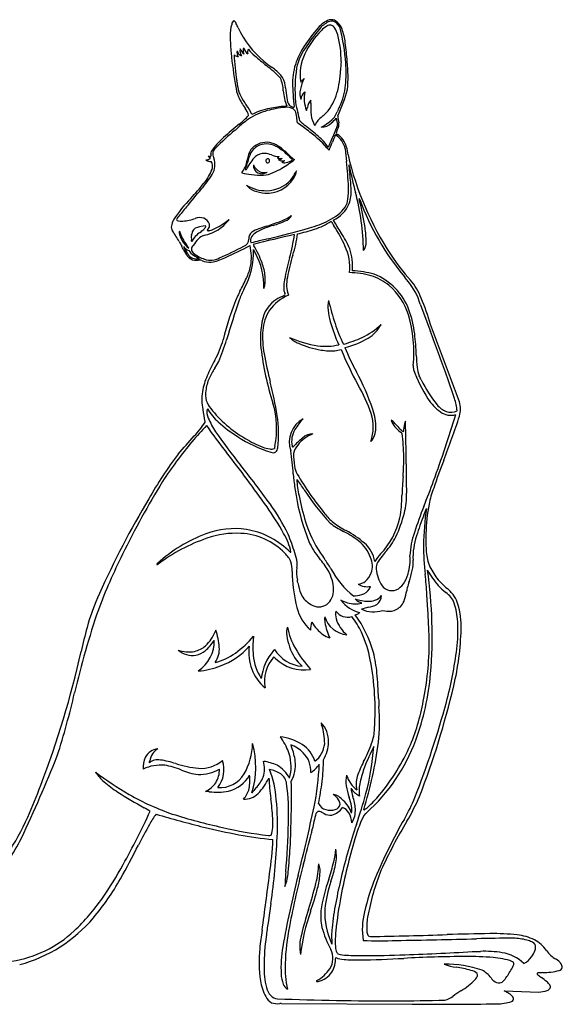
# Model space of a CAD drawing. Extents: x 0.62 to 7.88, y 2.26 to 8.9.
# Tile 2 of 2: x 4.23 to 7.88, y 2.26 to 8.9. Entities that reach past the tile are written whole.
import ezdxf

# ---------------------------------------------------------------- set-up
doc = ezdxf.new("R2010")
doc.units = 0

msp = doc.modelspace()

# ---------------------------------------------------------------- linework, layer by layer
at = {"color": 7, "linetype": 'CONTINUOUS'}
for p, q in [((5.686254, 8.8724), (5.684618, 8.87554)), ((5.717944, 8.658946), (5.72084, 8.656779)), ((5.691662, 8.478313), (5.690022, 8.489576)), ((6.359244, 8.237433), (6.359244, 8.237433)), ((6.371028, 8.25216), (6.371028, 8.25216)), ((5.994039, 7.941596), (5.994737, 7.941735)), ((6.079187, 7.957215), (6.079187, 7.957215)), ((5.779256, 7.377137), (5.779256, 7.377137)), ((5.902779, 7.423462), (5.84066, 7.408858)), ((5.365189, 7.344992), (5.365189, 7.344992)), ((5.437004, 7.289583), (5.437349, 7.289396)), ((6.926624, 6.982303), (6.930624, 6.971629)), ((6.930624, 6.971629), (6.996189, 6.797564)), ((7.190242, 6.322972), (6.995129, 6.84419)), ((6.41309, 6.713382), (6.40945, 6.712262)), ((6.1378, 6.209711), (6.1378, 6.209711)), ((5.48596, 6.164562), (5.48596, 6.164562)), ((6.070737, 5.83824), (6.07521, 5.790081)), ((6.690656, 5.308991), (6.677383, 5.292513)), ((7.109233, 5.064214), (7.117062, 5.057174)), ((6.977945, 4.919799), (6.972055, 5.022206)), ((6.195461, 4.836765), (6.195461, 4.836765)), ((5.803104, 4.742001), (5.802556, 4.73659)), ((6.258507, 4.158468), (6.2619, 4.145655)), ((5.872375, 3.898103), (5.868907, 3.898732)), ((6.517561, 3.663453), (6.511971, 3.66748)), ((6.557368, 3.546004), (6.563805, 3.552091)), ((5.919295, 2.939233), (5.900262, 2.809933)), ((6.187538, 2.887998), (6.186197, 2.884172)), ((7.306957, 2.616517), (7.306957, 2.616517)), ((7.875948, 2.531594), (7.87542, 2.532523)), ((7.492089, 2.3494), (7.726187, 2.342268)), ((7.492089, 2.3494), (7.492089, 2.3494)), ((5.989592, 2.263992), (6.872536, 2.259944))]:
    msp.add_line(p, q, dxfattribs=at)
for centre, radius, start, end in [((6.327822, 8.844015), 0.057199, 57.706167, 104.955819), ((5.895788, 8.799406), 0.250672, 163.75464, 182.270064), ((5.694092, 8.864251), 0.039324, 127.466869, 172.282454), ((5.651704, 8.866872), 0.034037, 14.753959, 57.140914), ((4.525506, 8.272294), 1.3067, 26.03606, 27.338952), ((6.261526, 9.099788), 0.616641, 204.318323, 230.823201), ((7.054335, 8.128685), 1.086668, 138.71678, 146.818168), ((7.39013, 7.891331), 1.484506, 140.397901, 146.62442), ((6.365937, 8.745328), 0.162777, 108.956236, 141.952847), ((6.382462, 8.73047), 0.173249, 116.013225, 141.789596), ((6.38171, 8.713423), 0.167426, 120.426833, 136.72881), ((6.318707, 8.82319), 0.040889, 78.531425, 122.198237), ((6.329508, 8.838979), 0.052507, 68.304566, 116.013225), ((6.313197, 8.822351), 0.043126, 28.83787, 71.562195), ((6.312036, 8.81965), 0.077461, 17.885651, 61.566384), ((6.194156, 8.749737), 0.182534, 15.694818, 30.781671), ((6.289653, 8.798065), 0.11669, 19.65231, 53.914952), ((5.177876, 8.523469), 1.249539, 3.893841, 14.837064), ((6.009433, 8.697995), 0.414241, 6.677741, 19.65231), ((6.831378, 8.796106), 1.186084, 180.320216, 185.755361), ((6.649664, 8.434714), 0.553906, 134.735827, 154.736813), ((5.772053, 8.63113), 0.620984, 358.737377, 375.694818), ((5.767263, 8.689393), 0.056734, 165.512476, 215.089246), ((5.606613, 8.638506), 0.124146, 27.89669, 31.616005), ((5.576681, 8.725756), 0.16048, 350.329908, 355.010093), ((5.187258, 8.507779), 0.58596, 20.059834, 20.375877), ((5.802493, 8.727128), 0.067374, 195.817292, 236.207934), ((5.792305, 8.683018), 0.029759, 140.214552, 203.531988), ((5.917364, 8.799724), 0.177258, 213.433141, 232.853113), ((6.597292, 8.427559), 0.540579, 146.818168, 159.548137), ((6.447349, 8.500831), 0.362034, 145.094682, 167.911186), ((4.707715, 8.501139), 1.730583, 3.908915, 8.139613), ((8.834987, 8.998048), 3.199845, 185.755361, 189.747381), ((5.62903, 8.590451), 0.085743, 54.980072, 59.735907), ((6.876158, 8.698497), 1.204394, 181.617145, 189.989374), ((5.714214, 8.712016), 0.062697, 234.980072, 255.721191), ((5.745142, 8.67942), 0.054272, 167.661336, 211.260972), ((5.737364, 8.70101), 0.04633, 192.455819, 245.218479), ((5.80948, 8.742724), 0.103946, 206.34744, 226.102539), ((5.778878, 8.686795), 0.045605, 164.739414, 204.584253), ((7.899909, 11.048354), 3.1746, 228.835767, 230.714339), ((6.416569, 8.534906), 0.300476, 153.045222, 190.40205), ((6.846101, 9.817141), 1.542018, 230.823201, 233.416019), ((5.39544, 7.940916), 0.816871, 43.932652, 52.758254), ((5.738427, 8.300559), 0.336257, 42.243404, 55.876987), ((6.462906, 8.477675), 0.397152, 159.548137, 180.332507), ((7.092525, 8.42536), 1.010571, 171.389962, 184.549385), ((7.792067, 8.486557), 1.40529, 174.655671, 177.027402), ((5.494318, 8.545008), 0.932365, 354.728727, 363.893841), ((5.368759, 8.511799), 1.070903, 355.638254, 365.751266), ((5.73994, 8.406863), 0.263796, 3.026804, 22.466664), ((5.878327, 8.439912), 0.139305, 7.173608, 38.493696), ((6.432887, 8.363687), 0.321964, 153.986152, 167.758352), ((6.191758, 8.441389), 0.079737, 127.205905, 145.192989), ((5.792696, 8.571292), 0.59609, 343.808242, 358.860056), ((5.98847, 8.495825), 0.309667, 187.333167, 201.802639), ((5.928437, 8.490734), 0.237101, 183.002904, 214.268824), ((5.569797, 8.40108), 0.450269, 5.109165, 7.173608), ((6.922063, 8.521984), 0.907392, 185.109165, 189.390958), ((7.296337, 8.482512), 1.230597, 180.332507, 187.835415), ((6.038464, 8.555411), 0.111383, 317.842191, 322.043563), ((6.006079, 8.497792), 0.418431, 334.017546, 354.728727), ((6.333089, 8.690068), 0.703729, 206.069008, 213.317715), ((6.284233, 8.435643), 0.281258, 183.026804, 204.299649), ((6.123222, 8.379482), 0.09655, 183.299372, 216.455561), ((6.232814, 8.402001), 0.118421, 165.348086, 199.276346), ((6.201419, 8.353399), 0.080948, 130.604365, 173.254325), ((6.367958, 8.369246), 0.223916, 168.246977, 201.150878), ((6.033337, 8.501417), 0.34551, 318.587121, 343.808242), ((5.255324, 8.763623), 1.227351, 335.372258, 344.244315), ((7.239994, 9.340286), 1.799709, 213.108864, 214.400526), ((5.647154, 8.223329), 0.126532, 14.889642, 39.330163), ((5.533874, 8.150655), 0.280692, 23.239176, 38.007658), ((5.974752, 7.925272), 0.382703, 99.495063, 118.559568), ((6.099734, 7.507099), 0.807152, 96.015227, 104.727041), ((6.132678, 7.176658), 1.147567, 95.89021, 101.106434), ((6.009825, 8.405552), 0.087534, 273.331279, 281.91178), ((6.027151, 8.229804), 0.080898, 45.499205, 98.531397), ((6.112769, 8.427127), 0.124678, 237.382984, 246.686372), ((6.074872, 8.336848), 0.026787, 244.704786, 267.01356), ((6.073817, 8.313661), 0.003581, 264.533854, 377.652371), ((6.569713, 8.418303), 0.490057, 188.578626, 196.962986), ((5.993155, 8.35282), 0.178016, 338.802086, 345.768711), ((6.257058, 8.295846), 0.092301, 137.910579, 171.770905), ((6.77484, 8.318929), 0.586746, 178.128416, 185.955659), ((4.484016, 8.361367), 1.70455, 359.217619, 359.877207), ((6.733055, 8.133755), 0.394649, 152.745983, 158.301897), ((5.473859, 8.514042), 0.392471, 306.147289, 318.861456), ((6.000326, 7.885291), 0.416114, 104.727041, 124.007343), ((5.957444, 8.234766), 0.13697, 3.584182, 22.645728), ((5.118272, 8.110879), 0.984821, 5.486254, 7.729198), ((5.215404, 8.023358), 0.920721, 12.199383, 15.882497), ((6.361771, 8.275837), 0.171436, 185.955659, 210.813097), ((6.373668, 8.105694), 0.179168, 127.108758, 152.645389), ((6.062056, 8.528144), 0.403893, 299.200643, 315.262719), ((5.994957, 8.575128), 0.424106, 309.648892, 314.545332), ((6.176552, 8.382434), 0.233242, 310.474144, 321.561387), ((6.166072, 8.354936), 0.213974, 328.727893, 339.403536), ((7.146396, 8.371907), 0.798556, 189.694629, 192.92773), ((6.758734, 8.276679), 0.38848, 183.618694, 190.627449), ((7.388145, 6.15828), 2.643601, 129.534981, 132.545586), ((6.149656, 7.699756), 0.653743, 125.762229, 134.322818), ((5.046359, 6.707493), 1.830248, 51.625157, 54.906835), ((6.297415, 8.392791), 0.252456, 223.842807, 235.401244), ((5.101897, 6.822186), 1.721705, 48.576289, 52.329514), ((6.256229, 8.27755), 0.102011, 271.61418, 314.673476), ((6.315882, 8.192567), 0.052203, 332.580637, 360.753441), ((6.104017, 8.259574), 0.283427, 336.25218, 342.921977), ((6.328825, 8.193923), 0.049359, 339.130752, 373.010808), ((5.958867, 7.699387), 0.541872, 131.388213, 144.824929), ((6.583013, 7.035251), 1.439685, 128.886755, 136.050027), ((5.435736, 8.45776), 0.38782, 308.886755, 311.534134), ((5.686043, 7.483247), 0.825204, 40.677646, 53.00702), ((6.059914, 7.890443), 0.287074, 31.118514, 50.887034), ((7.97973, 7.362055), 1.805669, 155.004314, 157.988523), ((7.577971, 7.586977), 1.335841, 156.226463, 158.536131), ((5.429556, 8.550987), 1.008038, 335.004314, 337.702833), ((6.265794, 7.993179), 0.15984, 13.147677, 55.867797), ((6.464583, 8.100937), 0.110494, 156.25218, 161.498155), ((6.372303, 8.138808), 0.012814, 192.653139, 254.798351), ((6.305918, 8.022542), 0.121521, 34.080383, 58.759246), ((5.883958, 7.947534), 0.113948, 110.669988, 152.715658), ((5.886277, 7.94553), 0.128229, 108.224746, 141.884971), ((5.891116, 7.928559), 0.134229, 56.401354, 110.669988), ((5.888965, 7.937365), 0.136826, 54.220257, 108.224746), ((5.755164, 7.695194), 0.404152, 42.236177, 58.65576), ((5.691462, 7.63204), 0.500335, 44.543512, 56.314767), ((5.089378, 8.565447), 1.3382, 335.998341, 338.536131), ((6.215166, 7.972341), 0.225008, 4.413478, 31.718146), ((5.515076, 7.989145), 0.019792, 196.872211, 253.481786), ((5.511481, 8.007769), 0.028797, 237.800039, 270.174862), ((5.487828, 7.926346), 0.048867, 60.8927, 63.739695), ((5.510361, 7.984384), 0.005546, 282.586295, 346.947331), ((5.536537, 8.003013), 0.022292, 157.491824, 199.279069), ((5.494057, 7.988805), 0.022505, 346.528267, 377.715678), ((5.56697, 7.961949), 0.055416, 157.044602, 157.526573), ((5.607386, 7.999887), 0.079651, 175.301592, 203.109759), ((5.58462, 7.989134), 0.059195, 130.067044, 163.030658), ((6.0865, 7.724227), 0.37168, 136.806765, 152.506643), ((5.941534, 7.928571), 0.183352, 148.387379, 171.732709), ((6.017476, 7.887684), 0.26017, 154.48088, 167.908381), ((5.870178, 7.917028), 0.082348, 85.153788, 131.57902), ((5.862186, 7.822772), 0.176943, 69.822144, 85.153788), ((5.982453, 8.150037), 0.171721, 249.822144, 267.734299), ((5.952942, 7.995103), 0.028171, 293.049937, 323.762312), ((6.141259, 8.063824), 0.123362, 220.932078, 239.790362), ((7.47297, 8.074339), 1.05248, 182.439772, 187.128957), ((8.445093, 8.450606), 2.057875, 192.943681, 213.53293), ((5.573816, 7.64419), 0.322736, 105.254772, 106.535663), ((5.517427, 8.0114), 0.067832, 238.476465, 268.746645), ((5.486018, 7.986251), 0.030831, 275.364149, 326.070631), ((5.498999, 7.923808), 0.026043, 18.613397, 49.412428), ((5.464442, 7.913373), 0.062133, 339.700119, 377.560835), ((5.415555, 7.923378), 0.126911, 328.798493, 380.886566), ((5.596246, 7.974924), 0.165056, 320.196403, 353.04418), ((5.460448, 8.007015), 0.309495, 339.140288, 347.908381), ((5.852937, 7.914895), 0.050789, 171.018806, 244.758533), ((5.882702, 7.95057), 0.08461, 199.143347, 244.565513), ((5.899306, 7.9498), 0.013349, 98.84569, 188.433101), ((5.899439, 7.948333), 0.013347, 182.109922, 271.707521), ((5.897648, 7.949646), 0.01335, 2.116612, 91.696383), ((5.897786, 7.948181), 0.013347, 278.837909, 368.437271), ((5.981144, 7.994085), 0.030251, 235.41294, 297.266807), ((5.98083, 7.93009), 0.027073, 95.793829, 109.742084), ((5.995734, 7.995601), 0.046697, 239.002755, 291.731305), ((5.978311, 7.975805), 0.018781, 269.345907, 332.718069), ((5.503133, 8.727621), 0.961959, 300.621609, 306.786475), ((6.012078, 7.970676), 0.034221, 238.187252, 286.313855), ((5.992074, 7.967566), 0.025968, 275.886001, 323.779738), ((6.011725, 8.026718), 0.089442, 276.397363, 307.366304), ((6.146048, 8.050076), 0.123798, 222.236177, 229.719253), ((4.444288, 7.695542), 1.999798, 2.143472, 7.128957), ((6.454508, 7.918162), 0.010274, 152.212861, 197.85264), ((7.82606, 8.050167), 1.387928, 185.588248, 188.023974), ((6.438543, 7.916621), 0.009346, 356.848201, 402.633302), ((8.97308, 8.404635), 2.572027, 190.949228, 195.066516), ((4.737027, 8.365368), 0.936639, 319.801408, 327.174434), ((5.228641, 8.000598), 0.313551, 319.716747, 339.700119), ((5.799168, 8.094704), 0.237945, 251.343162, 267.406835), ((5.752974, 7.89318), 0.004917, 132.412796, 229.469155), ((5.746918, 7.899645), 0.010596, 285.665119, 338.79197), ((5.875255, 8.549958), 0.698377, 262.855959, 269.61513), ((5.859529, 7.925886), 0.063553, 243.608071, 302.782278), ((5.872987, 7.952315), 0.082564, 251.188786, 284.701497), ((5.851031, 8.044876), 0.194264, 275.770756, 295.561796), ((5.69728, 8.399619), 0.580804, 294.144625, 300.621609), ((5.783219, 8.033313), 0.343956, 321.887069, 332.120165), ((5.980242, 7.898782), 0.113983, 322.693447, 351.796268), ((6.415142, 7.689634), 0.375422, 149.084342, 150.854976), ((5.406598, 7.709101), 1.055456, 2.509329, 8.023974), ((4.040992, 8.944601), 1.830541, 316.997896, 321.21164), ((5.885832, 7.989968), 0.242258, 237.644732, 271.345321), ((5.834814, 7.838965), 0.095187, 214.303045, 253.410017), ((5.894812, 7.938596), 0.207043, 265.557092, 328.266862), ((5.886156, 7.976156), 0.228442, 271.345321, 317.226162), ((-1.369163, 13.321357), 8.800786, 319.77806, 320.815309), ((5.899296, 7.996301), 0.264922, 249.757834, 265.557092), ((5.960116, 7.752277), 0.482909, 352.655821, 362.143472), ((6.235752, 7.739805), 0.225823, 339.741845, 363.937172), ((4.969134, 7.326798), 1.574456, 0.626308, 15.066516), ((6.015982, 7.066524), 0.895114, 135.301468, 147.198438), ((17.248638, -2.424129), 15.582463, 139.77806, 140.114393), ((6.237867, 7.751854), 0.228329, 296.688217, 336.720228), ((6.318467, 7.701786), 0.121119, 328.083671, 354.67567), ((6.520983, 7.691697), 0.006944, 151.88639, 222.547689), ((6.483121, 7.675347), 0.037313, 18.920888, 31.727586), ((4.624177, 7.200576), 1.953228, 8.802707, 14.420489), ((8.218237, 8.323864), 1.815052, 200.526073, 219.746476), ((5.86954, 7.851682), 0.33061, 290.002456, 304.925901), ((5.995572, 7.61084), 0.070097, 287.713846, 334.459333), ((6.171415, 7.831364), 0.316094, 295.553696, 322.228674), ((5.29391, 7.502432), 0.046007, 170.616793, 214.851373), ((5.367182, 7.490324), 0.120272, 149.462063, 170.616793), ((5.291209, 7.552721), 0.00753, 169.415326, 244.888009), ((5.314831, 7.545874), 0.032096, 135.843645, 165.142862), ((5.315116, 7.627429), 0.085913, 251.611347, 277.882895), ((5.275704, 7.982499), 0.443138, 276.63407, 287.555539), ((5.441035, 7.47793), 0.087968, 73.071862, 111.099371), ((5.480303, 7.350582), 0.159058, 91.237398, 110.380651), ((5.444679, 7.502678), 0.06334, 17.487907, 69.705186), ((5.476748, 7.50562), 0.003985, 332.511097, 448.277962), ((5.47994, 7.512747), 0.026702, 313.027152, 379.618019), ((5.366378, 7.869923), 0.416314, 293.394621, 310.659536), ((5.386876, 7.739761), 0.312002, 307.414003, 323.485202), ((5.998373, 7.091616), 0.430442, 104.760246, 118.832483), ((6.094438, 6.958143), 0.578134, 105.925055, 118.016686), ((5.367579, 9.13332), 1.706962, 287.775966, 291.119739), ((5.717712, 8.228702), 0.747153, 286.97202, 293.605477), ((5.982181, 8.195169), 0.72607, 285.740701, 296.642202), ((6.055861, 7.966527), 0.503873, 288.349729, 302.43318), ((6.456077, 7.596201), 0.141119, 202.916872, 217.237505), ((7.4599, 8.176958), 1.284141, 209.334328, 213.655522), ((5.590757, 7.004083), 0.907597, 24.168226, 33.939254), ((4.589545, 7.011948), 0.812308, 28.861451, 34.851373), ((5.345354, 7.463858), 0.044299, 165.049934, 203.403513), ((5.618651, 7.580437), 0.333128, 198.399941, 217.257769), ((5.476763, 7.507811), 0.182741, 199.682722, 212.39209), ((5.47583, 7.433107), 0.093094, 170.862963, 191.070223), ((4.854228, 7.573632), 0.54441, 346.645846, 347.384501), ((5.434298, 7.451696), 0.048897, 101.068908, 176.443485), ((5.532747, 7.328506), 0.165152, 123.362906, 152.838639), ((5.490199, 7.370231), 0.079106, 107.678634, 139.03925), ((5.311102, 7.655274), 0.229722, 304.713695, 312.670485), ((5.401206, 7.754505), 0.315663, 281.877578, 303.71951), ((5.389187, 7.560377), 0.107246, 316.362605, 328.148032), ((5.526965, 7.46794), 0.038329, 138.721508, 159.831024), ((5.4969, 7.484052), 0.006584, 206.0896, 305.840673), ((5.478885, 7.60987), 0.132967, 279.466994, 293.394621), ((5.830829, 7.422962), 0.060784, 131.19962, 181.563573), ((5.866058, 7.387361), 0.091939, 118.016686, 147.714024), ((8.115957, -1.616822), 9.294714, 102.661205, 104.427943), ((3.891269, 15.613593), 8.43353, 283.798817, 285.740701), ((4.765757, 7.646533), 1.327284, 344.635147, 351.566622), ((5.365226, 7.543205), 0.738774, 341.865451, 353.263634), ((5.853992, 8.57515), 1.1451, 282.349455, 288.349729), ((5.948773, 7.151423), 0.542289, 22.132905, 35.364738), ((5.973841, 7.409581), 0.587477, 359.429578, 368.802707), ((7.403491, 8.56286), 2.400731, 208.861451, 209.700926), ((4.864654, 7.114679), 0.522096, 26.746629, 29.700926), ((5.454159, 7.481334), 0.149821, 208.469788, 234.26646), ((5.537497, 7.451519), 0.220899, 201.033571, 214.153704), ((5.386846, 7.406598), 0.065302, 211.750137, 250.630935), ((4.660315, 6.885909), 0.850541, 33.853283, 35.412392), ((5.416573, 7.353993), 0.032709, 130.752266, 235.933518), ((5.048332, 7.369807), 0.339192, 5.768089, 7.696161), ((5.762197, 7.116215), 0.451229, 137.322818, 144.417894), ((4.501701, 9.698734), 2.632672, 294.00787, 297.982423), ((3.755135, 11.386862), 4.491654, 294.380733, 296.784776), ((5.721404, 7.419975), 0.048682, 288.626215, 361.563573), ((5.427812, 7.298533), 0.360127, 350.579331, 372.60725), ((5.829397, 7.41353), 0.047036, 150.810249, 202.033039), ((7.377741, 0.785902), 6.798983, 103.066111, 103.541207), ((5.845593, 7.404234), 0.049521, 203.165297, 214.114662), ((5.22068, 7.026198), 0.68091, 20.174369, 30.957503), ((6.121423, 7.232324), 0.330124, 353.507462, 385.735358), ((6.478046, 7.396019), 0.083599, 321.52668, 365.293581), ((5.537761, 7.44542), 0.227966, 204.842362, 218.009399), ((5.111469, 7.143151), 0.305197, 35.253037, 37.160025), ((5.410791, 7.347848), 0.057655, 209.672063, 250.658645), ((5.449059, 7.3978), 0.099111, 212.196373, 239.320268), ((5.534362, 7.48686), 0.210035, 229.605911, 252.925837), ((5.644613, 7.681322), 0.443351, 236.279419, 242.07789), ((5.311669, 7.327583), 0.49072, 330.637028, 362.841556), ((7.095967, 8.003312), 1.448872, 206.717549, 207.674612), ((5.410279, 7.102698), 0.462495, 358.215532, 389.491799), ((7.395903, 6.912958), 1.387596, 163.232558, 169.588926), ((6.115634, 7.240004), 0.35487, 354.839701, 379.033441), ((7.999737, 8.155463), 1.523599, 213.53293, 221.573222), ((5.413267, 7.348122), 0.069961, 218.009399, 263.074961), ((5.421365, 7.368535), 0.080737, 248.439725, 281.418603), ((5.414713, 7.4075), 0.129207, 265.614235, 276.023444), ((5.438092, 7.227091), 0.052836, 72.988346, 100.712502), ((5.502307, 7.367653), 0.102392, 241.563727, 278.765227), ((5.514255, 7.400171), 0.121422, 249.984051, 298.846086), ((5.48441, 7.528008), 0.263688, 277.298784, 298.265582), ((5.410713, 7.324854), 0.382007, 333.988224, 347.102418), ((5.505816, 7.130963), 0.377137, 6.028335, 20.174369), ((7.792284, 6.814885), 1.811427, 164.635147, 169.426271), ((6.45085, 6.702758), 0.49224, 73.00428, 90.165353), ((6.432578, 6.522642), 0.686415, 74.443306, 86.952975), ((6.489222, 6.828303), 0.360961, 50.916341, 73.00428), ((6.464644, 6.802235), 0.410837, 20.284798, 68.282076), ((3.895189, 8.006689), 2.043696, 332.697649, 335.442703), ((5.679815, 7.149338), 0.202171, 342.426246, 366.028335), ((6.31926, 7.089855), 0.312958, 169.426271, 179.79698), ((6.241218, 7.113954), 0.215878, 166.674893, 199.447006), ((6.443297, 6.788334), 0.42107, 16.856676, 49.494217), ((2.714737, 3.876411), 5.261088, 38.313562, 38.66467), ((6.515409, 6.861384), 0.428625, 16.386091, 40.209894), ((6.561646, 6.879868), 0.398705, 21.027936, 41.573222), ((7.37552, 6.315417), 1.82833, 156.623178, 166.485481), ((6.403195, 6.71208), 0.778734, 152.697649, 155.026888), ((6.375163, 6.762732), 0.713714, 152.980945, 159.800796), ((6.149945, 6.769002), 0.295264, 112.352238, 144.3298), ((5.933549, 7.155404), 0.135921, 293.787898, 305.960273), ((6.071218, 7.087635), 0.064999, 177.064166, 209.423938), ((6.004, 7.051743), 0.011318, 325.834649, 380.478928), ((14.604729, 4.040442), 9.381492, 161.551937, 163.260416), ((6.069119, 6.83714), 0.210033, 112.609347, 166.556828), ((6.465051, 6.965456), 0.161735, 165.445607, 188.356505), ((8.34321, 7.502114), 2.09429, 193.700187, 198.104544), ((5.533493, 6.442566), 1.515811, 15.364379, 22.511886), ((6.143938, 6.787886), 0.279624, 146.756391, 176.41658), ((6.826282, 7.0039), 0.524918, 186.777631, 195.25057), ((6.008418, 6.656567), 0.875473, 354.194121, 376.856676), ((6.187765, 6.699898), 0.706024, 6.671364, 20.284798), ((6.426382, 6.751743), 0.57736, 166.556828, 186.542713), ((7.279817, 7.127552), 0.995006, 195.25057, 204.922669), ((7.135355, 7.090161), 0.81838, 196.969262, 207.501057), ((6.326695, 7.196042), 0.485199, 295.410895, 313.747342), ((6.467391, 6.943342), 0.217983, 299.590971, 333.340525), ((6.521088, 6.764268), 0.657512, 176.41658, 190.195977), ((5.12026, 6.575036), 1.780806, 2.054778, 6.671364), ((-10.699148, 0.132315), 18.909005, 19.693073, 20.639735), ((5.058508, 6.886033), 0.558033, 329.819353, 345.114745), ((4.247023, 7.155704), 1.434558, 337.01525, 343.260416), ((6.177089, 6.892558), 0.188313, 225.489976, 247.783768), ((6.340675, 7.395885), 0.702805, 245.127555, 261.493378), ((6.349293, 7.258992), 0.593022, 245.766912, 261.239196), ((6.284642, 7.128612), 0.430477, 263.607524, 282.452833), ((6.176879, 7.550651), 0.869951, 285.754874, 294.301503), ((6.293431, 7.225382), 0.54927, 283.014802, 300.842663), ((7.738552, 6.902237), 1.898132, 186.542713, 198.038126), ((8.621914, 7.142114), 2.792047, 190.195977, 194.202911), ((6.344389, 7.22717), 0.560824, 261.239196, 266.091292), ((6.327498, 6.897602), 0.23094, 264.698296, 286.595642), ((8.397967, 7.487235), 2.162337, 202.026492, 208.973882), ((8.320085, 7.500521), 2.068292, 203.064849, 208.111441), ((6.972616, 5.857779), 1.615208, 152.42418, 156.610642), ((4.43596, 7.22925), 1.29708, 328.424655, 330.752999), ((8.244455, 6.687126), 1.3454, 182.054778, 185.60838), ((6.163058, 6.167757), 0.730144, 148.424655, 154.526097), ((4.904673, 5.675985), 1.803914, 19.300486, 28.111441), ((6.940177, 6.560151), 0.061283, 172.635373, 196.951264), ((7.775138, 6.857004), 0.947384, 199.402358, 212.728854), ((7.069006, 6.566322), 0.163858, 183.737203, 203.971751), ((5.946842, 6.301444), 0.497599, 156.610642, 169.509437), ((5.729775, 6.37418), 0.250202, 154.526097, 174.234388), ((3.374866, 5.814123), 2.620446, 9.147653, 14.202911), ((0.542607, 3.089734), 7.231195, 27.890347, 28.13626), ((7.708647, 6.840021), 0.857601, 205.386416, 218.73337), ((3.313828, 5.147776), 4.025513, 17.317847, 19.693073), ((5.874259, 6.339349), 0.420017, 172.792654, 189.25082), ((5.657198, 6.372409), 0.1784, 171.325563, 192.819289), ((5.555244, 5.887138), 1.099932, 18.950951, 30.160746), ((5.666876, 6.399999), 0.195532, 200.092677, 218.438458), ((5.376511, 6.14604), 0.582104, 347.843904, 376.819982), ((7.258265, 6.52481), 0.332965, 212.728854, 234.132375), ((6.897706, 6.245943), 0.277817, 3.418302, 21.12269), ((7.021955, 6.273218), 0.175488, 344.946965, 376.470181), ((6.308072, 6.392619), 0.856923, 188.103322, 193.622359), ((5.571692, 6.251986), 0.083418, 162.909866, 206.749889), ((5.822858, 6.473356), 0.385029, 210.74872, 227.925735), ((6.165734, 6.795934), 0.832418, 218.438458, 239.719984), ((6.311507, 6.152777), 0.298446, 340.963163, 377.868641), ((6.25634, 6.149345), 0.371756, 359.37299, 379.300486), ((7.159325, 6.404384), 0.156566, 220.154671, 248.495408), ((7.132446, 6.35079), 0.118225, 234.132375, 287.054498), ((7.133722, 6.352361), 0.098893, 251.248817, 294.688878), ((4.93065, 6.540345), 0.650395, 316.557155, 327.023313), ((5.41691, 6.175289), 0.060371, 10.54406, 14.883353), ((5.965234, 6.408163), 0.506541, 202.48512, 214.389792), ((6.18089, 6.869956), 0.919331, 227.925735, 238.105343), ((5.206109, 6.109003), 0.765613, 352.877539, 369.147653), ((6.221627, 6.052276), 0.178361, 118.033337, 199.644276), ((6.393796, 5.953723), 0.362028, 135.000888, 149.720008), ((6.727468, 6.180782), 0.018322, 30.580668, 79.621095), ((6.885407, 6.257188), 0.165293, 200.68419, 236.145524), ((6.138654, 5.584915), 0.855441, 42.592151, 45.028413), ((6.926356, 6.152153), 0.108217, 157.177298, 179.130931), ((-0.619293, 5.935262), 7.450403, 359.761914, 361.991153), ((-1.63963, 8.955815), 9.21665, 339.91744, 342.84806), ((1.05264, 8.256998), 6.465517, 338.903063, 341.707162), ((9.144646, 2.778362), 4.985211, 137.215011, 138.914373), ((7.282871, 7.344925), 2.149918, 213.30029, 219.338555), ((8.590741, 8.205198), 3.688148, 214.389792, 218.759205), ((6.218105, 6.056306), 0.158581, 149.720008, 191.249047), ((6.489721, 6.146791), 0.138361, 318.677502, 359.37299), ((7.394667, 6.739561), 0.850659, 222.592151, 225.370428), ((6.314339, 5.517549), 0.769596, 50.334896, 51.509449), ((6.814829, 6.144348), 0.020472, 209.788539, 263.707975), ((6.728334, 6.155157), 0.089827, 339.705196, 359.130931), ((7.790537, 4.070659), 3.116438, 140.46146, 146.610343), ((-0.343595, 11.12208), 7.636258, 317.583184, 318.809531), ((6.175252, 6.816331), 0.871142, 236.556483, 252.970645), ((6.109977, 6.659653), 0.686923, 238.004269, 249.077408), ((6.426993, 5.711916), 0.470872, 128.691074, 137.302546), ((6.284521, 5.888795), 0.232715, 110.439548, 142.123983), ((6.20191, 6.00567), 0.101197, 89.239707, 133.196132), ((5.340692, 5.941719), 1.474512, 0.461615, 6.552285), ((-1.406517, 0.477806), 8.925828, 35.131062, 38.073307), ((5.944159, 6.225931), 0.222584, 249.077408, 261.644958), ((5.922289, 6.060943), 0.056219, 259.263764, 291.617247), ((5.934013, 6.012064), 0.031864, 244.165646, 363.615832), ((7.549833, 5.737728), 1.629518, 169.900991, 170.42857), ((4.123931, 5.700286), 1.951687, 4.053314, 8.605438), ((6.068017, 6.025359), 0.005446, 179.869182, 309.743407), ((5.452345, 6.611214), 0.855279, 316.379086, 317.302546), ((6.200589, 5.945535), 0.1318, 139.191378, 166.656454), ((7.722876, 4.167299), 3.025579, 143.398722, 150.232083), ((6.724249, 5.986093), 0.65198, 180.891112, 188.460123), ((5.174858, 5.940383), 1.64035, 355.802559, 360.461615), ((10.940177, 4.442323), 4.132366, 158.903063, 161.68625), ((0.846794, 1.987978), 6.24274, 35.743689, 38.759205), ((6.244799, 5.91478), 0.167257, 188.460123, 207.81449), ((11.866794, 5.883378), 5.035792, 179.761914, 181.994676), ((10.702841, 2.435093), 6.452517, 148.716322, 153.689772), ((7.943922, 6.001182), 1.880598, 186.445164, 189.497119), ((5.588997, 5.381183), 0.656275, 32.117454, 39.742402), ((6.750588, 5.836431), 0.657931, 183.107548, 192.902367), ((8.051561, 6.995488), 2.272342, 210.659663, 218.885179), ((10.979251, 5.514395), 4.179653, 175.802559, 177.56659), ((0.794694, 8.065819), 6.624734, 338.311482, 339.91744), ((7.352963, 6.488466), 1.426428, 212.117454, 223.543136), ((7.525039, 5.53412), 0.548363, 157.858471, 169.507341), ((10.457017, 2.46548), 6.245013, 149.133032, 155.752301), ((7.562271, 5.937336), 1.493643, 189.497119, 201.826794), ((7.824304, 6.028813), 1.748276, 191.190546, 197.121236), ((5.883285, 5.697595), 0.9201, 350.211089, 359.642605), ((6.360224, 5.691596), 0.474117, 345.65405, 361.994676), ((4.202552, 4.42447), 2.067417, 29.292428, 35.131062), ((4.769216, 4.811062), 1.41002, 26.051387, 35.743689), ((9.394098, 4.645697), 2.629832, 158.311482, 162.383582), ((8.720811, 5.336126), 1.772165, 171.277566, 179.365503), ((1.509511, 7.747174), 5.864899, 338.090298, 338.575466), ((8.288587, 5.392706), 1.324896, 169.507341, 178.167788), ((6.925683, 5.751997), 0.807985, 197.121236, 213.731545), ((6.569756, 5.789447), 0.361891, 217.528423, 230.707719), ((6.276336, 5.660359), 0.527303, 316.561199, 346.935198), ((5.924458, 5.803044), 0.923908, 335.029061, 345.65405), ((8.569802, 4.907567), 1.745034, 158.090298, 162.936349), ((5.67646, 4.916061), 0.552183, 81.829328, 110.723127), ((5.662251, 4.924467), 0.546095, 46.934617, 80.228115), ((6.676377, 5.979092), 0.593059, 232.94465, 243.194581), ((6.778145, 6.106793), 0.740526, 233.780161, 241.730988), ((6.132049, 4.901758), 0.613979, 51.714662, 63.194581), ((6.100355, 4.846369), 0.690582, 49.373672, 61.730988), ((5.846003, 4.467928), 1.031316, 110.723127, 132.091636), ((5.896123, 4.232118), 1.240223, 109.212424, 126.482062), ((5.687924, 4.829566), 0.607538, 87.183744, 109.212424), ((5.696119, 4.99615), 0.440753, 44.085817, 87.183744), ((5.69327, 5.242758), 0.367285, 10.550039, 31.742724), ((4.201139, 4.694053), 1.977046, 18.005701, 21.863863), ((6.607409, 5.572927), 0.472042, 203.858487, 220.279489), ((6.346663, 5.182236), 0.260906, 20.662217, 50.546304), ((6.322947, 5.637678), 0.493198, 318.207176, 332.900567), ((7.367271, 5.266304), 0.510702, 159.925698, 177.798207), ((7.358729, 5.269297), 0.481225, 161.797691, 181.731581), ((8.069663, 5.399709), 1.105859, 178.167788, 183.910496), ((6.196119, 5.495662), 0.235748, 226.934617, 231.7465), ((6.412158, 5.209817), 0.211713, 10.105335, 49.373672), ((8.419109, 5.339467), 1.470444, 179.365503, 186.998248), ((7.281785, 5.335466), 0.315605, 182.028979, 200.831946), ((8.621293, 3.464321), 4.130416, 153.689772, 159.345514), ((5.904296, 5.18176), 0.162493, 22.358074, 48.148637), ((6.052285, 5.310533), 0.002127, 179.963045, 345.665704), ((5.809231, 5.207195), 0.289233, 6.744226, 19.802453), ((5.568665, 4.718291), 0.873171, 32.375738, 38.995684), ((7.522293, 6.150361), 1.525367, 213.731545, 215.518336), ((5.378612, 4.620252), 1.108376, 31.410487, 35.518336), ((6.478243, 5.216426), 0.126552, 338.067579, 387.21348), ((6.873601, 5.094787), 0.295253, 136.561199, 148.97501), ((6.712086, 5.196898), 0.084476, 142.690138, 170.809667), ((7.137865, 4.921589), 0.591294, 141.148113, 146.481973), ((6.552511, 5.255153), 0.305986, 342.347288, 365.771773), ((6.648292, 5.237336), 0.230093, 347.063399, 364.341855), ((5.157734, 5.226076), 0.007783, 112.99654, 180.49073), ((5.151202, 5.235987), 0.010056, 262.855552, 318.403939), ((5.848905, 5.185467), 0.213718, 358.482099, 375.775675), ((6.297769, 5.171283), 0.206092, 170.51634, 194.285503), ((5.960728, 5.230583), 0.136146, 349.271914, 364.456415), ((6.05586, 5.045217), 0.287054, 2.264821, 29.334458), ((6.821657, 5.454549), 0.55944, 207.307117, 232.139787), ((6.876237, 5.219262), 0.247702, 182.052527, 209.757713), ((6.016981, 5.38235), 0.877844, 341.978099, 347.063399), ((3.946962, 4.747632), 3.060188, 355.172123, 368.294528), ((7.507534, 5.48059), 0.606968, 208.701055, 220.742245), ((7.380719, 5.392645), 0.428795, 203.272202, 217.247629), ((7.528022, 5.228092), 1.466269, 181.887173, 183.137813), ((7.02744, 5.182076), 0.964098, 182.035549, 194.722299), ((5.150028, 4.932321), 0.966504, 10.202408, 11.222954), ((6.505731, 5.171803), 0.077135, 271.045811, 311.56106), ((6.470451, 5.216047), 0.133678, 310.294935, 339.465858), ((6.618042, 5.228127), 0.235419, 325.781238, 343.778819), ((4.83161, 4.899089), 2.143982, 3.291991, 6.998248), ((7.500429, 5.530645), 0.608763, 220.769531, 230.013429), ((6.390429, 5.144049), 0.292006, 187.979329, 203.657537), ((6.223531, 5.051849), 0.119252, 307.557826, 362.264821), ((6.569681, 5.19175), 0.115472, 237.206105, 280.787178), ((6.504709, 5.112605), 0.093126, 296.580999, 338.396836), ((6.735714, 5.133534), 0.083291, 206.538734, 290.712459), ((6.717219, 5.160679), 0.11548, 294.535076, 325.781238), ((6.424441, 5.114719), 0.416085, 342.510512, 350.982107), ((8.163596, 4.807466), 1.350085, 168.831655, 169.672524), ((7.889638, 4.773096), 1.091429, 161.978099, 164.271083), ((7.319352, 5.328948), 0.365507, 221.984668, 233.046988), ((6.985078, 4.902299), 0.203485, 16.115297, 49.562304), ((6.208622, 4.379037), 1.585555, 155.752301, 164.57935), ((6.267569, 5.097256), 0.160824, 205.952389, 240.98648), ((6.503774, 5.206191), 0.246687, 243.009916, 254.185872), ((6.379683, 4.975003), 0.016629, 34.857706, 43.133119), ((6.571337, 5.119641), 0.223491, 217.203686, 256.61685), ((6.680012, 3.749945), 1.278926, 98.618584, 99.074199), ((6.468676, 5.211577), 0.198128, 275.700946, 293.090684), ((6.577447, 5.235149), 0.256897, 249.728318, 269.309371), ((6.541009, 5.03565), 0.066968, 218.27929, 245.410723), ((6.576198, 5.131589), 0.15333, 269.309371, 287.159982), ((6.596849, 5.064711), 0.083336, 287.159982, 325.236703), ((6.591895, 5.017052), 0.073416, 305.904712, 360.111012), ((6.706404, 5.025874), 0.120456, 320.446264, 342.510512), ((7.022326, 4.919812), 0.140268, 19.191478, 56.559536), ((10.242741, 3.049626), 5.796839, 161.16344, 166.929225), ((6.390312, 5.008885), 0.303925, 193.66851, 227.787313), ((6.242379, 5.035797), 0.095178, 236.298132, 304.451798), ((6.491958, 5.137115), 0.177162, 251.773637, 283.087244), ((6.44436, 4.824446), 0.1653, 57.95144, 65.410723), ((6.617396, 4.710654), 0.23039, 100.117479, 112.15387), ((6.61229, 5.111163), 0.204215, 246.3953, 286.98317), ((6.553277, 5.099361), 0.163618, 278.309969, 299.944762), ((6.713312, 5.086671), 0.175756, 256.384914, 276.099292), ((6.71828, 5.016065), 0.105053, 277.496688, 320.446264), ((-1.841019, 4.412537), 8.833541, 2.060167, 3.291991), ((6.727842, 4.817311), 0.452082, 2.938293, 19.191478), ((6.645816, 4.804278), 0.556623, 358.469183, 376.115297), ((6.388192, 4.858668), 0.106593, 171.639568, 192.569547), ((6.445007, 4.921051), 0.168913, 196.114796, 265.698726), ((6.477182, 4.891953), 0.121244, 170.689768, 195.16126), ((6.437296, 4.96959), 0.098633, 216.034225, 286.350989), ((6.555365, 4.913138), 0.202246, 195.16126, 232.533186), ((6.08644, 4.567956), 0.487441, 24.439271, 39.035438), ((6.481934, 4.934504), 0.048309, 277.738856, 310.875745), ((5.83493, 4.414347), 0.806306, 15.768516, 35.855472), ((6.87277, 4.391455), 0.62097, 124.661555, 125.344061), ((7.872341, 3.920127), 3.311404, 164.57935, 167.440102), ((5.767933, 4.68409), 0.240867, 155.608273, 157.398845), ((5.043217, 4.623915), 0.529965, 4.839805, 17.532038), ((6.139204, 4.765725), 0.114255, 160.247461, 189.868799), ((6.455132, 4.877302), 0.429701, 189.776158, 210.435931), ((6.391918, 4.774776), 0.206005, 162.487611, 177.494579), ((6.482769, 5.019544), 0.34052, 212.463605, 222.203748), ((6.380941, 4.915283), 0.19525, 219.612424, 250.888692), ((6.641611, 4.890194), 0.361622, 188.703722, 206.1543), ((5.323936, 4.839604), 1.878975, 346.689185, 358.469183), ((6.122997, 4.786265), 1.057723, 352.976319, 362.938293), ((5.293972, 4.711705), 0.244242, 303.587066, 361.014518), ((5.274077, 4.884185), 0.313088, 310.116455, 327.514341), ((5.298179, 4.87122), 0.264842, 313.02496, 339.08093), ((5.299067, 5.166959), 0.659274, 305.289513, 319.865482), ((6.382398, 4.665409), 0.584195, 173.001474, 184.917139), ((6.363773, 4.791038), 0.34011, 187.585263, 200.860496), ((5.767401, 4.42297), 0.837879, 10.985225, 24.439271), ((4.98707, 4.703024), 1.999925, 349.099849, 360.775556), ((5.370838, 4.800647), 0.163748, 281.888323, 311.287413), ((5.425886, 4.652554), 0.146292, 323.425331, 366.308093), ((5.419042, 4.987832), 0.473401, 289.88474, 318.552453), ((6.077524, 4.629729), 0.306918, 171.617513, 230.191002), ((4.248582, 5.927347), 2.120016, 322.783471, 323.074533), ((6.151692, 4.78445), 0.245966, 212.113982, 265.026738), ((6.338369, 4.76649), 0.307944, 198.274653, 227.510965), ((6.845093, 5.106419), 0.881989, 210.435931, 221.792452), ((4.583491, 4.975939), 2.608869, 344.934559, 352.976319), ((-1.658842, 6.043596), 6.45346, 339.070044, 347.440102), ((5.391816, 4.762979), 0.150561, 229.495486, 278.531973), ((5.364856, 4.857106), 0.220304, 251.245333, 280.385589), ((5.381929, 4.756181), 0.145705, 282.777038, 310.116455), ((5.438292, 4.970249), 0.41828, 284.549614, 305.289513), ((6.145163, 4.645), 0.346083, 184.917139, 213.042519), ((6.18868, 4.423852), 0.3352, 138.696563, 174.446018), ((6.115067, 4.441349), 0.238791, 137.801044, 191.446671), ((5.930818, 4.579305), 0.023615, 36.44735, 71.869082), ((6.142722, 4.791635), 0.276653, 225.789696, 279.317557), ((5.707697, 4.407579), 0.931013, 5.379207, 14.041267), ((5.397937, 4.993227), 0.485986, 273.674999, 292.008714), ((4.864038, 4.247616), 1.758104, 355.826091, 370.985225), ((3.650227, 4.213844), 2.997585, 2.079168, 5.379207), ((5.282459, 4.634833), 1.719936, 339.781075, 355.172123), ((1.549011, 5.732711), 5.758111, 338.91678, 346.689185), ((-0.766528, 5.605644), 5.505251, 342.342202, 346.929225), ((11.591705, 4.502154), 4.949125, 182.079168, 182.712005), ((5.484915, 4.575411), 1.487258, 337.645933, 350.300695), ((5.238043, 4.16691), 1.413698, 354.320128, 364.099848), ((1.147742, 5.900752), 6.166909, 338.640427, 344.934559), ((6.12941, 4.033714), 0.179526, 358.441173, 404.019929), ((5.886457, 4.02052), 0.395748, 359.524815, 378.433177), ((6.329206, 4.119658), 0.288273, 339.332912, 359.999214), ((6.74368, 4.537711), 0.895453, 211.866493, 212.954417), ((5.924295, 3.672887), 0.396475, 58.536506, 81.457388), ((5.34551, 4.032615), 0.450902, 330.950277, 358.169534), ((5.227301, 3.860833), 0.590249, 342.74526, 375.463935), ((5.661648, 3.821404), 0.402328, 18.353423, 34.729278), ((5.969107, 3.784546), 0.240512, 45.794894, 69.457632), ((6.699317, 4.238058), 0.684977, 199.468296, 200.738416), ((5.716232, 3.854752), 0.370285, 6.80041, 22.341288), ((6.020714, 3.837874), 0.205456, 17.230113, 57.456574), ((6.111484, 4.034005), 0.171528, 307.941695, 354.39018), ((6.062376, 4.035538), 0.246585, 329.158924, 358.441173), ((5.543719, 4.415953), 1.127785, 332.573352, 339.332912), ((3.829593, 4.40196), 2.840069, 342.987039, 352.413293), ((7.809603, 3.384629), 1.344669, 152.87813, 159.336977), ((4.990409, 4.106469), 1.626032, 344.82793, 356.162461), ((5.753802, 4.461236), 1.21764, 311.699454, 339.781075), ((5.552727, 4.583306), 1.427928, 320.328983, 336.317973), ((-4.313933, 7.44142), 9.466339, 334.599377, 338.263889), ((5.202852, 3.860064), 0.144925, 153.795924, 185.256173), ((5.161395, 3.885226), 0.096713, 92.466511, 156.326), ((5.207933, 3.889468), 0.10538, 118.758713, 173.50101), ((5.757099, 3.862729), 0.29886, 344.815966, 376.595725), ((6.016809, 3.83359), 0.172097, 356.391056, 405.794894), ((5.178533, 3.585113), 0.287877, 85.042259, 114.634974), ((5.157701, 3.818522), 0.090522, 79.236609, 129.524515), ((4.174107, 4.117998), 0.954038, 346.071195, 346.877229), ((5.089677, 3.30913), 0.604318, 71.777993, 81.921071), ((5.144916, 3.447205), 0.428717, 66.414991, 82.157793), ((5.486316, 4.513955), 0.664116, 251.777993, 265.292247), ((5.450044, 4.073501), 0.222171, 265.292247, 310.248415), ((5.400872, 3.843389), 0.202002, 323.104156, 377.439532), ((5.695109, 3.846891), 0.181365, 342.399728, 376.608855), ((5.833345, 3.604362), 0.296323, 64.47151, 82.43126), ((5.861856, 3.69125), 0.205963, 26.904874, 61.210141), ((5.849177, 3.8755), 0.235868, 331.756372, 365.619837), ((6.097762, 3.970701), 0.173586, 301.539871, 328.460129), ((4.524733, 3.943953), 1.722165, 348.158076, 357.868452), ((5.337836, 3.897373), 0.936329, 351.659643, 360.719114), ((7.187526, 3.562915), 0.72418, 152.573352, 161.195694), ((7.261572, 3.591309), 0.75896, 159.336977, 167.196536), ((4.956465, 3.959898), 0.256534, 211.406259, 230.929531), ((6.009751, 5.494884), 2.098341, 232.677134, 240.141747), ((5.469049, 4.189647), 0.381396, 246.414991, 263.897513), ((5.438925, 4.073494), 0.263287, 267.731556, 300.56429), ((5.412774, 3.840073), 0.160175, 327.247855, 362.402826), ((5.577179, 3.910927), 0.189388, 265.53005, 329.100903), ((5.580987, 3.913119), 0.222347, 283.540715, 330.972148), ((5.555286, 3.767965), 0.223249, 346.268255, 369.608595), ((5.638357, 3.894149), 0.251302, 315.733976, 336.028784), ((5.551699, 3.955011), 0.392357, 315.963128, 334.463603), ((7.882446, 3.906136), 1.980373, 183.481607, 187.492522), ((5.87223, 3.631149), 0.215681, 58.051671, 79.973316), ((5.287105, 3.593975), 0.670826, 4.089156, 21.840246), ((5.931674, 3.736677), 0.094837, 7.298933, 54.786418), ((6.587742, 3.763865), 0.163141, 165.312365, 190.740138), ((6.616839, 3.862742), 0.195555, 197.103668, 233.015923), ((6.647335, 3.746856), 0.153531, 161.195694, 195.226964), ((-0.224299, 5.494938), 4.917576, 336.354317, 339.070044), ((5.376339, 4.442105), 0.895814, 229.518801, 236.95571), ((5.396106, 3.864399), 0.187702, 296.311002, 323.753261), ((4.361454, 3.535557), 1.677884, 358.190578, 367.298933), ((-0.315187, 3.647857), 6.373208, 357.01208, 361.043138), ((4.481907, 3.96038), 1.793411, 348.862825, 353.634874), ((7.025503, 3.846898), 0.608708, 190.740138, 198.329757), ((6.738767, 3.702524), 0.22463, 165.306724, 190.016622), ((6.398618, 6.013615), 2.770567, 236.95571, 241.204642), ((5.815797, 5.157018), 1.708762, 240.141747, 250.822999), ((5.469725, 3.442292), 0.254031, 82.172904, 87.83899), ((5.56037, 4.052509), 0.362907, 261.11526, 281.55218), ((5.638919, 3.741333), 0.135818, 314.339382, 348.80799), ((5.743156, 3.769886), 0.126036, 265.762558, 315.963128), ((6.602814, 3.041024), 1.036697, 139.176615, 141.544451), ((6.31049, 3.548692), 0.130036, 41.518643, 76.933215), ((6.243957, 3.543914), 0.162731, 35.863749, 53.877027), ((5.920769, 3.480906), 0.555075, 11.994386, 18.329757), ((6.524363, 3.747171), 0.070649, 205.161267, 235.201929), ((6.680842, 3.733458), 0.221028, 184.235627, 198.738872), ((6.136959, 3.548952), 0.353299, 4.658018, 18.738872), ((6.800721, 4.068312), 0.494007, 230.130978, 234.231921), ((3.236313, 4.582129), 3.443477, 341.206192, 344.82793), ((6.075394, 4.149826), 0.748895, 311.628029, 320.328983), ((5.73864, 4.133362), 1.2479, 329.998185, 337.441897), ((5.621268, 4.221033), 1.415715, 329.192967, 336.714542), ((3.775786, 3.36603), 2.161652, 3.956564, 7.492522), ((4.043923, 3.471099), 1.919904, 357.475194, 365.101295), ((-4.467674, 5.829433), 10.910115, 345.663915, 348.158076), ((6.305983, 3.641547), 0.070093, 203.170761, 256.345369), ((6.295298, 3.663769), 0.132335, 285.534246, 324.682393), ((6.34503, 3.614441), 0.041348, 281.771574, 353.611774), ((6.334719, 3.60837), 0.051423, 1.638401, 36.909756), ((6.375613, 3.514953), 0.077424, 27.665324, 69.06412), ((6.268319, 3.485059), 0.204741, 18.186151, 47.037272), ((6.374662, 3.574283), 0.091734, 343.975784, 373.860997), ((6.422665, 3.759071), 0.226126, 304.879258, 311.628029), ((2.895173, 4.129111), 1.512199, 325.470641, 336.354317), ((-1.075095, 6.47596), 6.833681, 331.374871, 334.759932), ((3.814573, 1.312354), 2.594053, 60.138438, 61.204642), ((5.387111, 3.334948), 0.317706, 139.328084, 154.210221), ((6.958279, 9.582917), 6.306855, 253.301979, 256.315235), ((6.468919, 7.424107), 4.066599, 252.624357, 257.556304), ((7.131733, 3.277221), 0.94717, 163.539666, 170.028299), ((6.243841, 3.539558), 0.021334, 91.730432, 163.539666), ((6.232177, 3.494712), 0.067083, 57.042438, 80.544712), ((6.444544, 3.87796), 0.371261, 241.724115, 243.456707), ((6.318416, 3.615844), 0.080525, 240.396282, 278.802668), ((6.320589, 3.678359), 0.109451, 253.463276, 287.479865), ((6.333945, 3.478754), 0.13175, 2.008262, 33.202872), ((6.326594, 3.568051), 0.16278, 328.653502, 363.378142), ((6.708088, 3.424014), 0.193903, 141.013857, 161.078753), ((6.547462, 3.575388), 0.004867, 244.629197, 338.018389), ((10.503352, 0.516549), 6.158448, 151.308569, 152.776935), ((6.628837, 8.22993), 4.914338, 256.315235, 259.139726), ((5.59714, 3.483366), 0.336653, 347.988268, 365.423351), ((-0.738643, 3.696674), 6.780525, 355.396428, 358.190578), ((10.167291, 2.223467), 3.877844, 161.206192, 166.70417), ((7.74196, 3.001425), 1.31053, 158.257578, 163.432261), ((9.723072, 1.832781), 3.35301, 149.998185, 157.583963), ((9.917062, 1.65951), 3.585809, 149.192967, 155.224089), ((6.146718, 5.725738), 2.339262, 256.298914, 264.026102), ((6.110469, 5.527995), 2.163128, 259.139726, 265.312926), ((5.909375, 3.429753), 0.03118, 258.68701, 290.590401), ((5.905693, 3.415379), 0.020832, 314.674377, 354.283064), ((-5.330466, 6.251358), 11.867799, 345.142111, 346.167334), ((5.068303, 3.664027), 1.152311, 347.46434, 348.852027), ((3.292164, 3.829679), 1.046281, 324.946285, 334.599377), ((-1.574939, 6.730095), 7.424381, 330.785033, 332.776935), ((3.700117, 3.475205), 2.235973, 351.363922, 357.357069), ((1.56277, 3.580505), 4.403469, 351.62631, 357.475194), ((10.284362, 2.24506), 3.963057, 163.432261, 169.208159), ((3.302495, 3.459027), 2.750601, 353.589452, 357.01208), ((5.968284, 3.321087), 0.388573, 345.125959, 357.630015), ((6.100024, 3.254838), 0.261363, 348.178146, 371.069246), ((2.720551, 4.404346), 2.509503, 325.277692, 331.374871), ((12.083214, 1.631638), 6.148252, 165.142111, 169.197173), ((5.631053, 3.22701), 0.611539, 345.638608, 358.0613), ((6.114419, 3.155638), 0.137504, 351.775016, 381.628686), ((4.050087, 3.83055), 2.373272, 342.164438, 345.125959), ((5.46701, 3.387334), 0.908095, 340.703906, 348.178146), ((-27.75788, 7.438993), 33.942038, 352.075751, 352.722624), ((12.072689, 1.602252), 6.161871, 165.663915, 170.234143), ((7.925553, 2.999025), 1.911713, 175.396428, 178.313907), ((5.725793, 3.169384), 0.310595, 338.445437, 356.776192), ((5.635061, 3.193468), 0.618129, 345.942103, 354.662348), ((8.133463, 2.573057), 1.585666, 158.188536, 170.071237), ((3.442217, 3.924381), 1.676, 319.81842, 330.785033), ((3.243522, 3.838309), 3.076086, 342.223356, 345.638608), ((7.308985, 2.746642), 1.06152, 160.347359, 172.2441), ((7.071268, 2.825654), 0.791648, 160.703906, 174.403423), ((10.494169, 2.146222), 4.213725, 166.70417, 169.071848), ((7.969818, 2.555994), 1.45645, 157.583963, 166.977587), ((4.636875, 3.443416), 1.647132, 340.293452, 345.942103), ((3.655121, 3.756681), 1.372449, 313.135413, 325.277692), ((8.216436, 2.586005), 1.893924, 169.071848, 174.288202), ((9.190664, 2.453533), 2.849667, 169.208159, 173.910989), ((7.464644, 2.43605), 1.35471, 160.683386, 173.258562), ((8.319332, 2.210927), 2.254225, 162.223356, 166.732997), ((6.602953, 2.854538), 0.347581, 174.161262, 192.59722), ((6.750474, 2.874251), 0.467957, 176.495251, 206.374606), ((7.010779, 2.765621), 0.474988, 165.546038, 189.122693), ((3.970022, 3.478643), 0.985159, 285.058857, 319.81842), ((11.661254, 1.961927), 5.82307, 171.62631, 172.54461), ((6.961563, 2.778193), 0.395947, 170.071237, 183.708686), ((4.053772, 3.331201), 0.789392, 278.64895, 313.135413), ((13.206751, 1.737009), 7.417527, 172.075751, 173.033789), ((7.685124, 2.470844), 1.670813, 169.197173, 177.775436), ((6.400406, 2.649196), 0.286268, 163.969931, 190.897196), ((6.953195, 2.966002), 0.714436, 195.196017, 208.132219), ((6.909164, 2.71676), 0.580129, 174.288202, 184.983258), ((7.00888, 2.686275), 0.655504, 173.910989, 182.967217), ((6.635296, 2.757044), 0.068996, 183.708686, 207.175327), ((6.588656, 2.732656), 0.01637, 205.792896, 269.630778), ((5.963618, 36.760512), 34.049961, 271.051632, 271.927653), ((7.546261, -10.262745), 12.999922, 90.660972, 91.927653), ((7.414492, 1.159038), 1.577378, 83.954708, 90.660972), ((7.543168, 2.374074), 0.355547, 64.438652, 83.954708), ((7.535873, 2.501776), 1.662517, 172.54461, 179.363488), ((6.656182, 5.193788), 2.506087, 267.384005, 272.476532), ((5.261628, 84.815433), 82.139142, 271.048359, 271.426516), ((7.683652, -12.444661), 15.151105, 90.48742, 91.426516), ((7.535596, 2.255545), 0.450759, 76.070785, 87.563081), ((7.596934, 2.502858), 0.195953, 65.097361, 76.070785), ((7.663844, 2.640663), 0.042869, 30.61141, 68.659205), ((7.589947, 2.493299), 0.227996, 34.654786, 62.115354), ((7.648519, 2.642601), 0.05588, 337.453093, 380.85248), ((6.748787, 2.550057), 0.908939, 174.534143, 188.310458), ((6.8491, 2.501317), 0.861475, 170.234143, 182.520823), ((6.212039, 2.569725), 0.126008, 326.198445, 388.132219), ((6.498436, 2.659816), 0.144374, 182.967217, 196.847537), ((6.389966, 2.625263), 0.030589, 193.788272, 233.845176), ((6.429083, 2.766586), 0.175587, 251.000497, 270.166054), ((6.53534, 4.439221), 1.851244, 266.725341, 270.21371), ((6.510518, 11.093879), 8.505948, 270.21371, 272.112132), ((5.961173, 25.989194), 23.411389, 272.112132, 273.295415), ((7.302339, 5.461941), 2.845428, 270.092988, 270.599482), ((7.361421, 1.884913), 0.732343, 80.711178, 92.293814), ((7.435864, 2.340065), 0.271144, 45.833561, 80.711178), ((7.558569, 2.675081), 0.151476, 320.909584, 339.152891), ((7.940918, 2.735913), 0.198669, 214.654786, 240.317598), ((6.70601, 2.508878), 0.69096, 177.775436, 192.330941), ((6.156119, 2.573746), 0.200218, 330.738724, 360.242408), ((6.416143, 2.710866), 0.148819, 246.304182, 268.763006), ((6.497969, 3.694585), 1.135692, 265.70578, 270.96095), ((6.381802, 10.620249), 8.062331, 270.96095, 273.082078), ((7.292839, -6.299571), 8.881999, 90.405789, 93.082078), ((7.104357, 1.791812), 0.738044, 71.035141, 91.22057), ((7.202982, 2.824258), 0.315984, 248.784789, 263.748627), ((7.244017, 0.593801), 1.988454, 84.966271, 90.405789), ((7.385216, 2.078846), 0.496855, 71.23736, 86.160275), ((6.588125, 3.047742), 1.101195, 327.416455, 331.796865), ((7.53851, 2.530109), 0.020266, 352.085174, 431.23736), ((7.562828, 2.657056), 0.137271, 296.828782, 325.633208), ((7.809509, 2.495087), 0.075801, 29.595879, 64.167003), ((7.838119, 2.504831), 0.046339, 4.450462, 35.278076), ((6.417915, 2.502828), 0.544734, 178.167748, 193.907464), ((6.198273, 2.472664), 0.210017, 182.520823, 201.273839), ((6.108805, 2.638838), 0.250241, 299.034678, 326.198445), ((6.210225, 2.557727), 0.14572, 280.668881, 325.828832), ((7.054533, 1.741062), 0.7775, 74.030492, 81.565608), ((7.255907, 2.411865), 0.07771, 44.594785, 80.716972), ((7.295169, 2.457448), 0.018411, 337.52963, 389.178571), ((7.241514, 2.312131), 0.20521, 37.736448, 59.969623), ((7.722518, 2.465759), 0.007431, 156.583974, 252.769498), ((7.726822, 2.44925), 0.022416, 88.0933, 119.749631), ((7.936942, 2.71523), 0.335788, 229.825047, 234.759534), ((7.825517, 1.151675), 1.323608, 93.158922, 94.243867), ((7.745237, 2.952386), 0.47917, 270.877947, 284.158205), ((7.859023, 2.513304), 0.025761, 277.626935, 349.086989), ((6.167866, 2.465202), 0.321853, 188.310458, 208.556293), ((6.07188, 2.423452), 0.074381, 201.273839, 236.651289), ((6.229757, 2.416379), 0.003701, 82.237506, 212.441774), ((6.231723, 2.430075), 0.016486, 252.018169, 289.412931), ((6.941374, 2.780615), 0.501944, 301.045294, 315.105887), ((7.235248, 2.482232), 0.083255, 317.833718, 337.52963), ((7.490876, 2.501502), 0.107933, 216.219928, 236.406267), ((7.458709, 2.465405), 0.060453, 242.885925, 283.542189), ((7.456687, 2.446904), 0.043399, 291.886963, 325.590545), ((7.234578, 2.634579), 0.333989, 320.554003, 327.416455), ((7.467637, 2.050944), 0.477552, 48.930543, 54.759534), ((7.715227, 2.335067), 0.100688, 33.022745, 48.930543), ((6.006499, 2.400956), 0.120893, 193.907464, 223.28702), ((7.811711, 1.418992), 1.114334, 123.280425, 126.617095), ((7.427721, 2.184114), 0.177378, 57.197945, 68.722321), ((7.492443, 2.270546), 0.070075, 24.633921, 63.406502), ((7.71242, 2.560624), 0.21879, 273.607579, 288.36191), ((7.77277, 2.38638), 0.034489, 284.393922, 330.873412), ((7.781352, 2.376586), 0.022651, 342.018257, 396.121877), ((5.965818, 2.348128), 0.088642, 204.514291, 241.868441), ((5.970704, 2.371682), 0.074836, 225.763219, 264.965446), ((5.966715, 2.407427), 0.143945, 252.747796, 274.928979), ((6.71643, 21.97337), 19.690611, 267.810444, 270.123189), ((5.979766, 0.120477), 2.143537, 89.737356, 90.018248), ((6.732874, 14.324982), 12.042206, 270.123189, 271.711865), ((7.00907, 32.04451), 29.784878, 269.737356, 270.831944), ((7.051065, 2.449029), 0.166157, 284.48094, 305.287275), ((7.446194, 2.557611), 0.294876, 269.094869, 288.974623), ((7.537207, 2.297228), 0.019101, 284.757251, 367.601065)]:
    msp.add_arc(centre, radius, start, end, dxfattribs=at)

doc.saveas('drawing.dxf')
